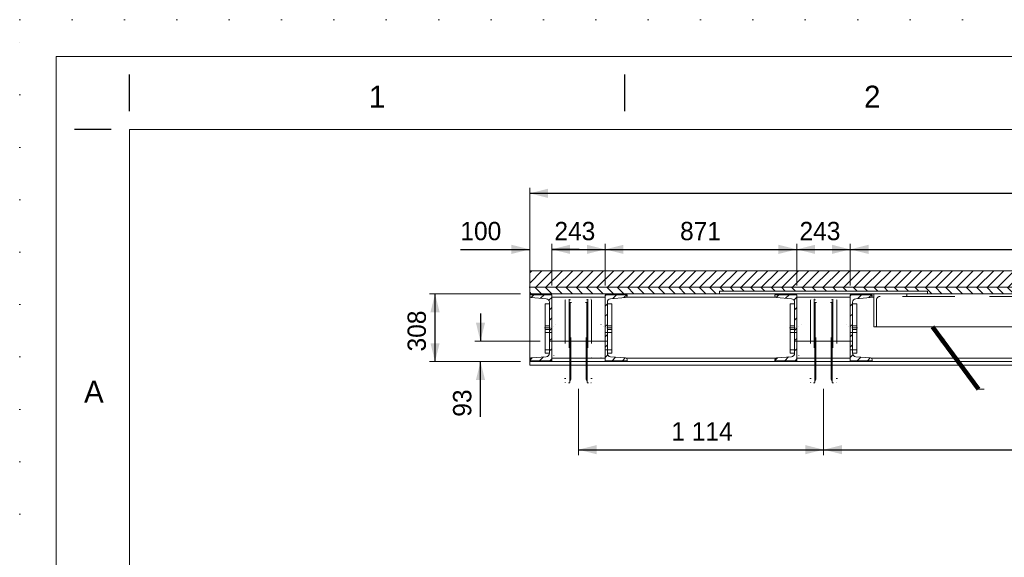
# Model space of a CAD drawing. Header units: millimetres. Extents: x -91343 to -63338, y -767328 to -747548.
# Tile 12 of 42: x -91343 to -86867, y -749990 to -747548. Entities that reach past the tile are written whole.
import ezdxf
from ezdxf.enums import TextEntityAlignment as Align

# ---------------------------------------------------------------- set-up
doc = ezdxf.new("R2010")
doc.units = ezdxf.units.MM
doc.header["$MEASUREMENT"] = 0
for name, pattern in [('DGN Style 1', [238.072395, 0.396127, -237.676268]), ('DGN Style 2', [396.127113, 237.676268, -158.450845]), ('DGN Style 4', [634.199507, 316.90169, -158.450845, 0.396127, -158.450845]), ('DGN Style 6', [753.433768, 0.396127, -158.450845, 277.288979, -158.450845, 0.396127, -158.450845])]:
    doc.linetypes.add(name, pattern=pattern)
doc.styles.add('Style-ENGINEERING', font='ENGINEERING.shx')
doc.styles.add('Style-ENGINEERING_0', font='ENGINEERING.shx')
doc.dimstyles.new('MetricMM', dxfattribs={"dimtxt": 3, "dimasz": 3, "dimexe": 1.5, "dimexo": 1.5, "dimgap": 1.5, "dimtad": 1, "dimdec": 0, "dimzin": 7, "dimtxsty": 'Style-ENGINEERING_0', "dimcen": 0.09, "dimclrd": 1, "dimclre": 1, "dimclrt": 7, "dimadec": 0, "dimazin": 3, "dimtfac": 1, "dimtdec": 0, "dimtofl": 0, "dimtmove": 0, "dimatfit": 3, "dimfxl": 1, "dimtzin": 7, "dimlwd": -1, "dimlwe": 0, "dimarcsym": 0})

# ---------------------------------------------------------------- blocks, each defined once
blk = doc.blocks.new('*U570')
for p, q in [((-405.55, 284.53), (-405.55, 289.53)), ((-337.96, 284.53), (-337.96, 289.53)), ((-408.05, 282.03), (-413.05, 282.03))]:
    blk.add_line(p, q)
at = {"color": 7, "linetype": 'Continuous', "lineweight": 0, "flags": 128}
blk.add_lwpolyline([(-415.55, 292.03), (415.45, 292.03), (415.45, -291.97), (-415.55, -291.97), (-415.55, 292.03)], close=True, dxfattribs=at)
at = {"color": 7, "linetype": 'Continuous', "lineweight": 13, "flags": 128}
blk.add_lwpolyline([(-405.55, 282.03), (405.45, 282.03), (405.45, -281.97), (-405.55, -281.97), (-405.55, 282.03)], close=True, dxfattribs=at)
at = {"char_height": 3, "attachment_point": 5, "line_spacing_factor": 1.2, "style": 'Style-ENGINEERING'}
for s, insert in [('1', (-371.76, 286.53)), ('2', (-304.17, 286.53)), ('A', (-410.42, 246.28))]:
    blk.add_mtext(s, dxfattribs=dict(at, insert=insert))
blk = doc.blocks.new('*D591')
at = {"color": 1, "linetype": 'Continuous', "lineweight": 0, "transparency": 16777216}
for p, q in [((-11726.1, 8644.5), (-12139.7, 8644.5)), ((-11726.1, 8336.7), (-12139.7, 8336.7))]:
    blk.add_line(p, q, dxfattribs=at)
at = {"color": 1, "linetype": 'Continuous', "transparency": 16777216}
blk.add_line((-12114.8, 8336.7), (-12114.8, 8644.5), dxfattribs=at)
at = {"color": 1, "linetype": 'Continuous', "lineweight": 0, "transparency": 16777216, "extrusion": (0, 0, -1)}
blk.add_solid([(12135.6, 8561.2), (12114.8, 8644.5), (12094, 8561.2)], dxfattribs=at)
at = {"color": 1, "linetype": 'Continuous', "lineweight": 0, "transparency": 16777216}
blk.add_solid([(-12094, 8419.9), (-12114.8, 8336.7), (-12135.6, 8419.9)], dxfattribs=at)
at = {"layer": 'Defpoints', "color": 7, "linetype": 'Continuous', "lineweight": 0, "transparency": 16777216}
for p in [(-12114.8, 8644.5), (-11684.5, 8644.5), (-12114.8, 8490.6), (-11684.5, 8336.7)]:
    blk.add_point(p, dxfattribs=at)
at = {"color": 7, "linetype": 'Continuous', "lineweight": 0, "transparency": 16777216, "style": 'Style-ENGINEERING'}
blk.add_text('308', height=83.25, rotation=90, dxfattribs=at).set_placement((-12198, 8382.7), align=Align.MIDDLE_LEFT)
blk = doc.blocks.new('*D592')
at = {"color": 1, "linetype": 'Continuous', "transparency": 16777216}
for p, q in [((-11908.1, 8554.4), (-11908.1, 8429.5)), ((-11908.1, 8086.1), (-11908.1, 8336.7))]:
    blk.add_line(p, q, dxfattribs=at)
at = {"color": 1, "linetype": 'Continuous', "lineweight": 0, "transparency": 16777216}
for p, q in [((-11636.3, 8429.5), (-11933.1, 8429.5)), ((-11726.1, 8336.7), (-11933.1, 8336.7))]:
    blk.add_line(p, q, dxfattribs=at)
blk.add_solid([(-11887.3, 8512.8), (-11908.1, 8429.5), (-11928.9, 8512.8)], dxfattribs=at)
at = {"color": 1, "linetype": 'Continuous', "lineweight": 0, "transparency": 16777216, "extrusion": (0, 0, -1)}
blk.add_solid([(11928.9, 8253.4), (11908.1, 8336.7), (11887.3, 8253.4)], dxfattribs=at)
at = {"layer": 'Defpoints', "color": 7, "linetype": 'Continuous', "lineweight": 0, "transparency": 16777216}
for p in [(-11908.1, 8429.5), (-11594.6, 8429.5), (-11684.5, 8336.7), (-11908.1, 8154.2)]:
    blk.add_point(p, dxfattribs=at)
at = {"color": 7, "linetype": 'Continuous', "lineweight": 0, "transparency": 16777216, "style": 'Style-ENGINEERING'}
blk.add_text('93', height=83.25, rotation=90, dxfattribs=at).set_placement((-11991.4, 8086.1), align=Align.MIDDLE_LEFT)
blk = doc.blocks.new('*D593')
at = {"color": 1, "linetype": 'Continuous', "lineweight": 0, "transparency": 16777216}
for p, q in [((-11684.5, 8686.1), (-11684.5, 8871.5)), ((-11584.5, 8682.2), (-11584.5, 8871.5))]:
    blk.add_line(p, q, dxfattribs=at)
at = {"color": 1, "linetype": 'Continuous', "transparency": 16777216}
for p, q in [((-11999.4, 8846.5), (-11684.5, 8846.5)), ((-11459.6, 8846.5), (-11584.5, 8846.5))]:
    blk.add_line(p, q, dxfattribs=at)
at = {"color": 1, "linetype": 'Continuous', "lineweight": 0, "transparency": 16777216, "extrusion": (0, 0, -1)}
blk.add_solid([(11767.7, 8867.4), (11684.5, 8846.5), (11767.7, 8825.7)], dxfattribs=at)
at = {"color": 1, "linetype": 'Continuous', "lineweight": 0, "transparency": 16777216}
blk.add_solid([(-11501.2, 8825.7), (-11584.5, 8846.5), (-11501.2, 8867.4)], dxfattribs=at)
at = {"layer": 'Defpoints', "color": 7, "linetype": 'Continuous', "lineweight": 0, "transparency": 16777216}
for p in [(-11904.4, 8846.5), (-11684.5, 8846.5), (-11684.5, 8644.5), (-11584.5, 8640.6)]:
    blk.add_point(p, dxfattribs=at)
at = {"color": 7, "linetype": 'Continuous', "lineweight": 0, "transparency": 16777216, "style": 'Style-ENGINEERING'}
blk.add_text('100', height=83.25, dxfattribs=at).set_placement((-11999.4, 8929.8), align=Align.MIDDLE_LEFT)
blk = doc.blocks.new('*D611')
at = {"color": 1, "linetype": 'Continuous', "lineweight": 0, "transparency": 16777216}
for p, q in [((-11684.5, 8791.1), (-11684.5, 9126)), ((-3524.4, 8791.1), (-3524.4, 9126))]:
    blk.add_line(p, q, dxfattribs=at)
at = {"color": 1, "linetype": 'Continuous', "transparency": 16777216}
blk.add_line((-3524.4, 9101), (-11684.5, 9101), dxfattribs=at)
at = {"color": 1, "linetype": 'Continuous', "lineweight": 0, "transparency": 16777216}
blk.add_solid([(-11601.2, 9080.2), (-11684.5, 9101), (-11601.2, 9121.9)], dxfattribs=at)
at = {"color": 1, "linetype": 'Continuous', "lineweight": 0, "transparency": 16777216, "extrusion": (0, 0, -1)}
blk.add_solid([(3607.7, 9121.9), (3524.4, 9101), (3607.7, 9080.2)], dxfattribs=at)
at = {"layer": 'Defpoints', "color": 7, "linetype": 'Continuous', "lineweight": 0, "transparency": 16777216}
for p in [(-11684.5, 9101), (-7604.5, 9101), (-11684.5, 8749.5), (-3524.4, 8749.5)]:
    blk.add_point(p, dxfattribs=at)
at = {"color": 7, "linetype": 'Continuous', "lineweight": 0, "transparency": 16777216, "style": 'Style-ENGINEERING'}
blk.add_text('8 160', height=83.25, dxfattribs=at).set_placement((-7780.5, 9184.3), align=Align.MIDDLE_LEFT)
blk = doc.blocks.new('*D693')
at = {"color": 1, "linetype": 'Continuous', "lineweight": 0, "transparency": 16777216}
for p, q in [((-11584.5, 8682.2), (-11584.5, 8871.5)), ((-11341.4, 8682.2), (-11341.4, 8871.5))]:
    blk.add_line(p, q, dxfattribs=at)
at = {"color": 1, "linetype": 'Continuous', "transparency": 16777216}
blk.add_line((-11584.5, 8846.5), (-11341.4, 8846.5), dxfattribs=at)
at = {"color": 1, "linetype": 'Continuous', "lineweight": 0, "transparency": 16777216}
blk.add_solid([(-11501.2, 8825.7), (-11584.5, 8846.5), (-11501.2, 8867.4)], dxfattribs=at)
at = {"color": 1, "linetype": 'Continuous', "lineweight": 0, "transparency": 16777216, "extrusion": (0, 0, -1)}
blk.add_solid([(11424.7, 8867.4), (11341.4, 8846.5), (11424.7, 8825.7)], dxfattribs=at)
at = {"layer": 'Defpoints', "color": 7, "linetype": 'Continuous', "lineweight": 0, "transparency": 16777216}
for p in [(-11463, 8846.5), (-11341.4, 8846.5), (-11584.5, 8640.6), (-11341.4, 8640.6)]:
    blk.add_point(p, dxfattribs=at)
at = {"color": 7, "linetype": 'Continuous', "lineweight": 0, "transparency": 16777216, "style": 'Style-ENGINEERING'}
blk.add_text('243', height=83.25, dxfattribs=at).set_placement((-11572.1, 8929.8), align=Align.MIDDLE_LEFT)
blk = doc.blocks.new('*D694')
at = {"color": 1, "linetype": 'Continuous', "lineweight": 0, "transparency": 16777216}
for p, q in [((-11341.4, 8682.2), (-11341.4, 8871.5)), ((-10470.2, 8682.2), (-10470.2, 8871.5))]:
    blk.add_line(p, q, dxfattribs=at)
at = {"color": 1, "linetype": 'Continuous', "transparency": 16777216}
blk.add_line((-11341.4, 8846.5), (-10470.2, 8846.5), dxfattribs=at)
at = {"color": 1, "linetype": 'Continuous', "lineweight": 0, "transparency": 16777216}
blk.add_solid([(-11258.2, 8825.7), (-11341.4, 8846.5), (-11258.2, 8867.4)], dxfattribs=at)
at = {"color": 1, "linetype": 'Continuous', "lineweight": 0, "transparency": 16777216, "extrusion": (0, 0, -1)}
blk.add_solid([(10553.5, 8867.4), (10470.2, 8846.5), (10553.5, 8825.7)], dxfattribs=at)
at = {"layer": 'Defpoints', "color": 7, "linetype": 'Continuous', "lineweight": 0, "transparency": 16777216}
for p in [(-10905.8, 8846.5), (-10470.2, 8846.5), (-11341.4, 8640.6), (-10470.2, 8640.6)]:
    blk.add_point(p, dxfattribs=at)
at = {"color": 7, "linetype": 'Continuous', "lineweight": 0, "transparency": 16777216, "style": 'Style-ENGINEERING'}
blk.add_text('871', height=83.25, dxfattribs=at).set_placement((-11000.9, 8929.8), align=Align.MIDDLE_LEFT)
blk = doc.blocks.new('*D695')
at = {"color": 1, "linetype": 'Continuous', "lineweight": 0, "transparency": 16777216}
for p, q in [((-10470.2, 8682.2), (-10470.2, 8871.5)), ((-10227.2, 8682.2), (-10227.2, 8871.5))]:
    blk.add_line(p, q, dxfattribs=at)
at = {"color": 1, "linetype": 'Continuous', "transparency": 16777216}
blk.add_line((-10470.2, 8846.5), (-10227.2, 8846.5), dxfattribs=at)
at = {"color": 1, "linetype": 'Continuous', "lineweight": 0, "transparency": 16777216}
blk.add_solid([(-10387, 8825.7), (-10470.2, 8846.5), (-10387, 8867.4)], dxfattribs=at)
at = {"color": 1, "linetype": 'Continuous', "lineweight": 0, "transparency": 16777216, "extrusion": (0, 0, -1)}
blk.add_solid([(10310.5, 8867.4), (10227.2, 8846.5), (10310.5, 8825.7)], dxfattribs=at)
at = {"layer": 'Defpoints', "color": 7, "linetype": 'Continuous', "lineweight": 0, "transparency": 16777216}
for p in [(-10348.7, 8846.5), (-10227.2, 8846.5), (-10470.2, 8640.6), (-10227.2, 8640.6)]:
    blk.add_point(p, dxfattribs=at)
at = {"color": 7, "linetype": 'Continuous', "lineweight": 0, "transparency": 16777216, "style": 'Style-ENGINEERING'}
blk.add_text('243', height=83.25, dxfattribs=at).set_placement((-10457.9, 8929.8), align=Align.MIDDLE_LEFT)
blk = doc.blocks.new('*D696')
at = {"color": 1, "linetype": 'Continuous', "lineweight": 0, "transparency": 16777216}
for p, q in [((-10227.2, 8682.2), (-10227.2, 8871.5)), ((-7726, 8682.2), (-7726, 8871.5))]:
    blk.add_line(p, q, dxfattribs=at)
at = {"color": 1, "linetype": 'Continuous', "transparency": 16777216}
blk.add_line((-10227.2, 8846.5), (-7726, 8846.5), dxfattribs=at)
at = {"color": 1, "linetype": 'Continuous', "lineweight": 0, "transparency": 16777216}
blk.add_solid([(-10144, 8825.7), (-10227.2, 8846.5), (-10144, 8867.4)], dxfattribs=at)
at = {"color": 1, "linetype": 'Continuous', "lineweight": 0, "transparency": 16777216, "extrusion": (0, 0, -1)}
blk.add_solid([(7809.2, 8867.4), (7726, 8846.5), (7809.2, 8825.7)], dxfattribs=at)
at = {"layer": 'Defpoints', "color": 7, "linetype": 'Continuous', "lineweight": 0, "transparency": 16777216}
for p in [(-8976.6, 8846.5), (-7726, 8846.5), (-10227.2, 8640.6), (-7726, 8640.6)]:
    blk.add_point(p, dxfattribs=at)
at = {"color": 7, "linetype": 'Continuous', "lineweight": 0, "transparency": 16777216, "style": 'Style-ENGINEERING'}
blk.add_text('2 501', height=83.25, dxfattribs=at).set_placement((-9153.6, 8929.8), align=Align.MIDDLE_LEFT)
blk = doc.blocks.new('*D702')
at = {"color": 1, "linetype": 'Continuous', "lineweight": 0, "transparency": 16777216}
for p, q in [((-11463, 8212.9), (-11463, 7911.5)), ((-10348.7, 8212.9), (-10348.7, 7911.5))]:
    blk.add_line(p, q, dxfattribs=at)
at = {"color": 1, "linetype": 'Continuous', "transparency": 16777216}
blk.add_line((-11463, 7936.4), (-10348.7, 7936.4), dxfattribs=at)
at = {"color": 1, "linetype": 'Continuous', "lineweight": 0, "transparency": 16777216}
blk.add_solid([(-11379.7, 7915.6), (-11463, 7936.4), (-11379.7, 7957.3)], dxfattribs=at)
at = {"color": 1, "linetype": 'Continuous', "lineweight": 0, "transparency": 16777216, "extrusion": (0, 0, -1)}
blk.add_solid([(10432, 7957.3), (10348.7, 7936.4), (10432, 7915.6)], dxfattribs=at)
at = {"layer": 'Defpoints', "color": 7, "linetype": 'Continuous', "lineweight": 0, "transparency": 16777216}
for p in [(-11463, 8254.5), (-10348.7, 8254.5), (-10905.8, 7936.4), (-10348.7, 7936.4)]:
    blk.add_point(p, dxfattribs=at)
at = {"color": 7, "linetype": 'Continuous', "lineweight": 0, "transparency": 16777216, "style": 'Style-ENGINEERING'}
blk.add_text('1 114', height=83.25, dxfattribs=at).set_placement((-11040.5, 8019.7), align=Align.MIDDLE_LEFT)
blk = doc.blocks.new('*D703')
at = {"color": 1, "linetype": 'Continuous', "lineweight": 0, "transparency": 16777216}
for p, q in [((-10348.7, 8212.9), (-10348.7, 7911.5)), ((-7604.5, 8212.9), (-7604.5, 7911.5))]:
    blk.add_line(p, q, dxfattribs=at)
at = {"color": 1, "linetype": 'Continuous', "transparency": 16777216}
blk.add_line((-10348.7, 7936.4), (-7604.5, 7936.4), dxfattribs=at)
at = {"color": 1, "linetype": 'Continuous', "lineweight": 0, "transparency": 16777216}
blk.add_solid([(-10265.5, 7915.6), (-10348.7, 7936.4), (-10265.5, 7957.3)], dxfattribs=at)
at = {"color": 1, "linetype": 'Continuous', "lineweight": 0, "transparency": 16777216, "extrusion": (0, 0, -1)}
blk.add_solid([(7687.7, 7957.3), (7604.5, 7936.4), (7687.7, 7915.6)], dxfattribs=at)
at = {"layer": 'Defpoints', "color": 7, "linetype": 'Continuous', "lineweight": 0, "transparency": 16777216}
for p in [(-10348.7, 8254.5), (-7604.5, 8254.5), (-8976.6, 7936.4), (-7604.5, 7936.4)]:
    blk.add_point(p, dxfattribs=at)
at = {"color": 7, "linetype": 'Continuous', "lineweight": 0, "transparency": 16777216, "style": 'Style-ENGINEERING'}
blk.add_text('2 744', height=83.25, dxfattribs=at).set_placement((-9167.7, 8019.7), align=Align.MIDDLE_LEFT)
blk = doc.blocks.new('*U787')
at = {"color": 7, "linetype": 'DGN Style 6', "lineweight": 0}
for p, q in [((-60, -170.1), (-60, 187)), ((-42.2, -190), (-42.2, 190)), ((-39.3, 187.4), (-37.9, 177.6)), ((-39.3, 187.4), (-39.3, -187.4)), ((37.8, 177.6), (39.2, 187.4)), ((39.2, 187.4), (39.2, -187.4)), ((42.2, -190), (42.2, 190)), ((60, -170.1), (60, 187)), ((-37.9, -177.6), (-37.9, 177.6)), ((-34.9, 175), (34.9, 175)), ((-34.9, 175), (-34.9, -175)), ((34.9, 175), (34.9, -175)), ((37.8, -177.6), (37.8, 177.6)), ((-102.5, 76.2), (-60, 76.2)), ((60, 76.2), (102.5, 76.2)), ((112.5, 66.2), (112.5, -66.2)), ((-102.5, -76.2), (-60, -76.2)), ((60, -76.2), (102.5, -76.2)), ((-60, -170.1), (-60, -187)), ((-39.3, -187.4), (-37.9, -177.6)), ((-34.9, -175), (34.9, -175)), ((37.8, -177.6), (39.2, -187.4)), ((60, -187), (60, -170.1))]:
    blk.add_line(p, q, dxfattribs=at)
at = {"color": 7, "linetype": 'DGN Style 6', "lineweight": 0, "flags": 128}
for points in [[(-57, 190), (-42.2, 190)], [(42.2, 190), (57, 190)], [(-112.5, -66.2), (-112.5, 66.2)], [(-57, -190), (-42.2, -190)], [(42.2, -190), (57, -190)]]:
    blk.add_lwpolyline(points, dxfattribs=at)
at = {"color": 7, "linetype": 'DGN Style 6', "lineweight": 0, "extrusion": (0, 0, -1)}
for centre, radius, start, end in [((57, 187), 3, 0, 90), ((42.2, 187), 3, 90, 172), ((-42.2, 187), 3, 8, 90), ((-57, 187), 3, 90, 180), ((102.5, 66.2), 10, 0, 90), ((-102.5, 66.2), 10, 90, 180), ((34.9, -178), 3, 8, 90), ((-34.9, -178), 3, 90, 172)]:
    blk.add_arc(centre, radius, start, end, dxfattribs=at)
at = {"color": 7, "linetype": 'DGN Style 6', "lineweight": 0}
for centre, radius, start, end in [((-34.9, 178), 3, 188, 270), ((34.9, 178), 3, 270, 352), ((-102.5, -66.2), 10, 180, 270), ((102.5, -66.2), 10, 270, 0), ((-57, -187), 3, 180, 270), ((-42.2, -187), 3, 270, 352), ((42.2, -187), 3, 188, 270), ((57, -187), 3, 270, 0)]:
    blk.add_arc(centre, radius, start, end, dxfattribs=at)
blk = doc.blocks.new('*U788')
at = {"color": 7, "linetype": 'DGN Style 6', "lineweight": 0}
for p, q in [((-60, -170.1), (-60, 187)), ((-42.2, -190), (-42.2, 190)), ((-39.3, 187.4), (-37.9, 177.6)), ((-39.3, 187.4), (-39.3, -187.4)), ((37.8, 177.6), (39.2, 187.4)), ((39.2, 187.4), (39.2, -187.4)), ((42.2, -190), (42.2, 190)), ((60, -170.1), (60, 187)), ((-37.9, -177.6), (-37.9, 177.6)), ((-34.9, 175), (34.9, 175)), ((-34.9, 175), (-34.9, -175)), ((34.9, 175), (34.9, -175)), ((37.8, -177.6), (37.8, 177.6)), ((-102.5, 76.2), (-60, 76.2)), ((60, 76.2), (102.5, 76.2)), ((112.5, 66.2), (112.5, -66.2)), ((-102.5, -76.2), (-60, -76.2)), ((60, -76.2), (102.5, -76.2)), ((-60, -170.1), (-60, -187)), ((-39.3, -187.4), (-37.9, -177.6)), ((-34.9, -175), (34.9, -175)), ((37.8, -177.6), (39.2, -187.4)), ((60, -187), (60, -170.1))]:
    blk.add_line(p, q, dxfattribs=at)
at = {"color": 7, "linetype": 'DGN Style 6', "lineweight": 0, "flags": 128}
for points in [[(-57, 190), (-42.2, 190)], [(42.2, 190), (57, 190)], [(-112.5, -66.2), (-112.5, 66.2)], [(-57, -190), (-42.2, -190)], [(42.2, -190), (57, -190)]]:
    blk.add_lwpolyline(points, dxfattribs=at)
at = {"color": 7, "linetype": 'DGN Style 6', "lineweight": 0, "extrusion": (0, 0, -1)}
for centre, radius, start, end in [((57, 187), 3, 0, 90), ((42.2, 187), 3, 90, 172), ((-42.2, 187), 3, 8, 90), ((-57, 187), 3, 90, 180), ((102.5, 66.2), 10, 0, 90), ((-102.5, 66.2), 10, 90, 180), ((34.9, -178), 3, 8, 90), ((-34.9, -178), 3, 90, 172)]:
    blk.add_arc(centre, radius, start, end, dxfattribs=at)
at = {"color": 7, "linetype": 'DGN Style 6', "lineweight": 0}
for centre, radius, start, end in [((-34.9, 178), 3, 188, 270), ((34.9, 178), 3, 270, 352), ((-102.5, -66.2), 10, 180, 270), ((102.5, -66.2), 10, 270, 0), ((-57, -187), 3, 180, 270), ((-42.2, -187), 3, 270, 352), ((42.2, -187), 3, 188, 270), ((57, -187), 3, 270, 0)]:
    blk.add_arc(centre, radius, start, end, dxfattribs=at)
blk = doc.blocks.new('*U569')
at = {"linetype": 'DGN Style 6', "lineweight": 0}
h = blk.add_hatch(dxfattribs=at)
h.set_pattern_fill('HATCH', color=5, style=0, pattern_type=2)
h.set_pattern_definition([(45, (2423.158, 8717.633), (-23.33452, 23.33452), [])])
h.paths.add_polyline_path([(-11684.48, 8674.46), (-10821.22, 8674.46), (-9876.22, 8674.46), (-8076.96, 8674.46), (-7131.96, 8674.46), (-5332.71, 8674.46), (-4387.71, 8674.46), (-3524.45, 8674.46), (-3524.45, 8749.46), (-11684.48, 8749.46)])
h = blk.add_hatch(dxfattribs=at)
h.set_pattern_fill('HATCH', style=0, pattern_type=2)
h.set_pattern_definition([(315, (-4095.29, 8567.382), (23.33452, 23.33452), [])])
h.paths.add_polyline_path([(-11684.48, 8674.46), (-11684.48, 8644.46), (-10821.22, 8644.46), (-10821.22, 8656.46), (-9876.22, 8656.46), (-9876.22, 8644.46), (-8076.96, 8644.46), (-8076.96, 8656.46), (-7131.96, 8656.46), (-7131.96, 8644.46), (-5332.71, 8644.46), (-5332.71, 8656.46), (-4387.71, 8656.46), (-4387.71, 8644.46), (-3524.45, 8644.46), (-3524.45, 8674.46), (-4387.71, 8674.46), (-5332.71, 8674.46), (-7131.96, 8674.46), (-8076.96, 8674.46), (-9876.22, 8674.46), (-10821.22, 8674.46)])
at = {"linetype": 'Continuous', "lineweight": 0}
h = blk.add_hatch(dxfattribs=at)
h.set_pattern_fill('HATCH', style=0, pattern_type=2)
h.set_pattern_definition([(45, (-11632.463, 8637.062), (-23.3345, 23.3345), [])])
h.paths.add_polyline_path([(-11684.48, 8635.94, 0.3910403), (-11677.12, 8627.97), (-11609.2, 8622.54, -0.3910403), (-11594.48, 8606.59), (-11594.48, 8374.53, -0.3910403), (-11609.2, 8358.58), (-11677.12, 8353.15, 0.3910403), (-11684.48, 8345.17), (-11684.48, 8340.56), (-11584.48, 8340.56), (-11584.48, 8640.56), (-11684.48, 8640.56)])
h = blk.add_hatch(dxfattribs=at)
h.set_pattern_fill('HATCH', style=0, pattern_type=2)
h.set_pattern_definition([(45, (-11310.684, 8629.613), (-23.3345, 23.3345), [])])
h.paths.add_polyline_path([(-11241.45, 8345.17, 0.3910403), (-11248.81, 8353.15), (-11316.72, 8358.58, -0.3910403), (-11331.45, 8374.53), (-11331.45, 8606.59, -0.3910403), (-11316.72, 8622.54), (-11248.81, 8627.97, 0.3910403), (-11241.45, 8635.94), (-11241.45, 8640.56), (-11341.45, 8640.56), (-11341.45, 8340.56), (-11241.45, 8340.56)])
h = blk.add_hatch(dxfattribs=at)
h.set_pattern_fill('HATCH', style=0, pattern_type=2)
h.set_pattern_definition([(45, (-10518.263, 8637.062), (-23.3345, 23.3345), [])])
h.paths.add_polyline_path([(-10570.24, 8635.94, 0.3910403), (-10562.88, 8627.97), (-10494.96, 8622.54, -0.3910403), (-10480.24, 8606.59), (-10480.24, 8374.53, -0.3910403), (-10494.96, 8358.58), (-10562.88, 8353.15, 0.3910403), (-10570.24, 8345.17), (-10570.24, 8340.56), (-10470.24, 8340.56), (-10470.24, 8640.56), (-10570.24, 8640.56)])
h = blk.add_hatch(dxfattribs=at)
h.set_pattern_fill('HATCH', style=0, pattern_type=2)
h.set_pattern_definition([(45, (-10196.484, 8629.613), (-23.3345, 23.3345), [])])
h.paths.add_polyline_path([(-10127.21, 8345.17, 0.3910403), (-10134.57, 8353.15), (-10202.48, 8358.58, -0.3910403), (-10217.21, 8374.53), (-10217.21, 8606.59, -0.3910403), (-10202.48, 8622.54), (-10134.57, 8627.97, 0.3910403), (-10127.21, 8635.94), (-10127.21, 8640.56), (-10227.21, 8640.56), (-10227.21, 8340.56), (-10127.21, 8340.56)])
at = {"color": 7, "linetype": 'Continuous', "lineweight": 0}
for p, q in [((-11684.48, 8336.66), (-11684.48, 8644.46)), ((-3524.45, 8644.46), (-11684.48, 8644.46)), ((-10120.04, 8494.46), (-10120.04, 8644.46)), ((-11680.56, 8629.06), (-11684.48, 8629.06)), ((-11341.45, 8629.06), (-11584.48, 8629.06)), ((-10566.32, 8629.06), (-11245.37, 8629.06)), ((-10227.21, 8629.06), (-10470.24, 8629.06)), ((-10120.04, 8629.06), (-10131.13, 8629.06)), ((-10120.04, 8494.46), (-8961.79, 8494.46)), ((-11680.56, 8352.06), (-11684.48, 8352.06)), ((-3524.45, 8336.66), (-11684.48, 8336.66)), ((-11684.48, 8320.66), (-11684.48, 8336.66)), ((-11341.45, 8352.06), (-11584.48, 8352.06)), ((-10566.32, 8352.06), (-11245.37, 8352.06)), ((-10227.21, 8352.06), (-10470.24, 8352.06)), ((-7822.06, 8352.06), (-10131.13, 8352.06)), ((-3524.45, 8320.66), (-11684.48, 8320.66)), ((-9643.85, 8210.6), (-9618.85, 8210.6))]:
    blk.add_line(p, q, dxfattribs=at)
at = {"color": 7, "linetype": 'DGN Style 2', "lineweight": 0}
for p, q in [((-9970.04, 8644.46), (-9970.04, 8638.46)), ((-10108.04, 8616.46), (-10108.04, 8500.46)), ((-10114.04, 8494.46), (-10120.04, 8494.46))]:
    blk.add_line(p, q, dxfattribs=at)
at = {"color": 1, "linetype": 'DGN Style 4', "lineweight": 0}
for p, q in [((-11591.98, 8490.53), (-11616.98, 8490.53)), ((-11333.95, 8490.53), (-11308.95, 8490.53)), ((-10477.74, 8490.53), (-10502.74, 8490.53)), ((-10219.71, 8490.53), (-10194.71, 8490.53)), ((-11594.65, 8429.53), (-11331.28, 8429.53)), ((-10480.41, 8429.53), (-10217.04, 8429.53))]:
    blk.add_line(p, q, dxfattribs=at)
at = {"color": 7, "linetype": 'DGN Style 1', "lineweight": 0, "flags": 128}
blk.add_lwpolyline([(-14002.69, 9890.07), (14002.61, 9890.07), (14002.61, -9890.13), (-14002.69, -9890.13), (-14002.69, 9890.07)], close=True, dxfattribs=at)
at = {"color": 5, "linetype": 'Continuous', "lineweight": 0, "flags": 128}
blk.add_lwpolyline([(-3524.45, 8674.46), (-3524.45, 8749.46), (-11684.48, 8749.46), (-11684.48, 8674.46)], dxfattribs=at)
at = {"color": 5, "linetype": 'DGN Style 6', "lineweight": 0, "flags": 128}
blk.add_lwpolyline([(-11684.48, 8674.46), (-10821.22, 8674.46), (-10821.22, 8674.46), (-9876.22, 8674.46), (-9876.22, 8674.46), (-8076.96, 8674.46), (-8076.96, 8674.46), (-7131.96, 8674.46), (-7131.96, 8674.46), (-5332.71, 8674.46), (-5332.71, 8674.46), (-4387.71, 8674.46), (-4387.71, 8674.46), (-3524.45, 8674.46), (-3524.45, 8749.46), (-11684.48, 8749.46), (-11684.48, 8674.46)], close=True, dxfattribs=at)
at = {"color": 7, "linetype": 'Continuous', "lineweight": 0, "flags": 128}
blk.add_lwpolyline([(-3524.45, 8674.46), (-11684.48, 8674.46), (-11684.48, 8644.46), (-10821.22, 8644.46), (-10821.22, 8656.46), (-9876.22, 8656.46), (-9876.22, 8644.46), (-8076.96, 8644.46), (-8076.96, 8656.46), (-7131.96, 8656.46), (-7131.96, 8644.46), (-5332.71, 8644.46), (-5332.71, 8656.46), (-4387.71, 8656.46), (-4387.71, 8644.46), (-3524.45, 8644.46), (-3524.45, 8674.46)], dxfattribs=at)
at = {"color": 7, "linetype": 'DGN Style 6', "lineweight": 0, "flags": 128}
blk.add_lwpolyline([(-11684.48, 8674.46), (-11684.48, 8644.46), (-10821.22, 8644.46), (-10821.22, 8656.46), (-9876.22, 8656.46), (-9876.22, 8644.46), (-8076.96, 8644.46), (-8076.96, 8656.46), (-7131.96, 8656.46), (-7131.96, 8644.46), (-5332.71, 8644.46), (-5332.71, 8656.46), (-4387.71, 8656.46), (-4387.71, 8644.46), (-3524.45, 8644.46), (-3524.45, 8674.46), (-4387.71, 8674.46), (-5332.71, 8674.46), (-7131.96, 8674.46), (-8076.96, 8674.46), (-9876.22, 8674.46), (-10821.22, 8674.46), (-11684.48, 8674.46)], close=True, dxfattribs=at)
at = {"color": 7, "linetype": 'Continuous', "lineweight": 0, "flags": 128}
for points in [[(-11684.48, 8345.17, -0.3910403), (-11677.12, 8353.15), (-11609.2, 8358.58, 0.3910403), (-11594.48, 8374.53), (-11594.48, 8606.59, 0.3910403), (-11609.2, 8622.54), (-11677.12, 8627.97, -0.3910403), (-11684.48, 8635.94), (-11684.48, 8640.56), (-11584.48, 8640.56), (-11584.48, 8340.56), (-11684.48, 8340.56), (-11684.48, 8345.17)], [(-11684.48, 8635.94, 0.3910403), (-11677.12, 8627.97), (-11609.2, 8622.54, -0.3910403), (-11594.48, 8606.59), (-11594.48, 8374.53, -0.3910403), (-11609.2, 8358.58), (-11677.12, 8353.15, 0.3910403), (-11684.48, 8345.17), (-11684.48, 8340.56), (-11584.48, 8340.56), (-11584.48, 8640.56), (-11684.48, 8640.56), (-11684.48, 8635.94)], [(-11241.45, 8345.17, 0.3910403), (-11248.81, 8353.15), (-11316.72, 8358.58, -0.3910403), (-11331.45, 8374.53), (-11331.45, 8606.59, -0.3910403), (-11316.72, 8622.54), (-11248.81, 8627.97, 0.3910403), (-11241.45, 8635.94), (-11241.45, 8640.56), (-11341.45, 8640.56), (-11341.45, 8340.56), (-11241.45, 8340.56), (-11241.45, 8345.17)], [(-11241.45, 8345.17, 0.3910403), (-11248.81, 8353.15), (-11316.72, 8358.58, -0.3910403), (-11331.45, 8374.53), (-11331.45, 8606.59, -0.3910403), (-11316.72, 8622.54), (-11248.81, 8627.97, 0.3910403), (-11241.45, 8635.94), (-11241.45, 8640.56), (-11341.45, 8640.56), (-11341.45, 8340.56), (-11241.45, 8340.56), (-11241.45, 8345.17)], [(-10570.24, 8345.17, -0.3910403), (-10562.88, 8353.15), (-10494.96, 8358.58, 0.3910403), (-10480.24, 8374.53), (-10480.24, 8606.59, 0.3910403), (-10494.96, 8622.54), (-10562.88, 8627.97, -0.3910403), (-10570.24, 8635.94), (-10570.24, 8640.56), (-10470.24, 8640.56), (-10470.24, 8340.56), (-10570.24, 8340.56), (-10570.24, 8345.17)], [(-10570.24, 8635.94, 0.3910403), (-10562.88, 8627.97), (-10494.96, 8622.54, -0.3910403), (-10480.24, 8606.59), (-10480.24, 8374.53, -0.3910403), (-10494.96, 8358.58), (-10562.88, 8353.15, 0.3910403), (-10570.24, 8345.17), (-10570.24, 8340.56), (-10470.24, 8340.56), (-10470.24, 8640.56), (-10570.24, 8640.56), (-10570.24, 8635.94)], [(-10127.21, 8345.17, 0.3910403), (-10134.57, 8353.15), (-10202.48, 8358.58, -0.3910403), (-10217.21, 8374.53), (-10217.21, 8606.59, -0.3910403), (-10202.48, 8622.54), (-10134.57, 8627.97, 0.3910403), (-10127.21, 8635.94), (-10127.21, 8640.56), (-10227.21, 8640.56), (-10227.21, 8340.56), (-10127.21, 8340.56), (-10127.21, 8345.17)], [(-10127.21, 8345.17, 0.3910403), (-10134.57, 8353.15), (-10202.48, 8358.58, -0.3910403), (-10217.21, 8374.53), (-10217.21, 8606.59, -0.3910403), (-10202.48, 8622.54), (-10134.57, 8627.97, 0.3910403), (-10127.21, 8635.94), (-10127.21, 8640.56), (-10227.21, 8640.56), (-10227.21, 8340.56), (-10127.21, 8340.56), (-10127.21, 8345.17)]]:
    blk.add_lwpolyline(points, format="xyb", close=True, dxfattribs=at)
for points in [[(-10821.22, 8644.46), (-10821.22, 8656.46), (-9876.22, 8656.46), (-9876.22, 8644.46), (-10821.22, 8644.46)], [(-11594.48, 8599.53), (-11614.48, 8599.53), (-11614.48, 8374.53), (-11594.48, 8374.53), (-11594.48, 8599.53)], [(-11331.45, 8599.53), (-11311.45, 8599.53), (-11311.45, 8374.53), (-11331.45, 8374.53), (-11331.45, 8599.53)], [(-10480.24, 8599.53), (-10500.24, 8599.53), (-10500.24, 8374.53), (-10480.24, 8374.53), (-10480.24, 8599.53)], [(-10217.21, 8599.53), (-10197.21, 8599.53), (-10197.21, 8374.53), (-10217.21, 8374.53), (-10217.21, 8599.53)]]:
    blk.add_lwpolyline(points, close=True, dxfattribs=at)
at = {"color": 7, "linetype": 'DGN Style 2', "lineweight": 0, "flags": 128}
for points in [[(-8959.86, 8632.46), (-10092.04, 8632.46)], [(-11614.48, 8498.53), (-11594.48, 8498.53)], [(-11594.48, 8482.53), (-11614.48, 8482.53)], [(-11584.48, 8469.53), (-11614.48, 8469.53)], [(-11341.45, 8469.53), (-11311.45, 8469.53)], [(-11311.45, 8498.53), (-11331.45, 8498.53)], [(-11331.45, 8482.53), (-11311.45, 8482.53)], [(-10500.24, 8498.53), (-10480.24, 8498.53)], [(-10480.24, 8482.53), (-10500.24, 8482.53)], [(-10470.24, 8469.53), (-10500.24, 8469.53)], [(-10227.21, 8469.53), (-10197.21, 8469.53)], [(-10197.21, 8498.53), (-10217.21, 8498.53)], [(-10217.21, 8482.53), (-10197.21, 8482.53)], [(-11614.48, 8389.53), (-11584.48, 8389.53)], [(-11311.45, 8389.53), (-11341.45, 8389.53)], [(-10500.24, 8389.53), (-10470.24, 8389.53)], [(-10197.21, 8389.53), (-10227.21, 8389.53)]]:
    blk.add_lwpolyline(points, dxfattribs=at)
at = {"color": 7, "linetype": 'DGN Style 2', "lineweight": 0, "extrusion": (0, 0, -1)}
for centre in [(9976.04, 8638.46), (10114.04, 8500.46)]:
    blk.add_arc(centre, 6, 180, 270, dxfattribs=at)
at = {"color": 7, "linetype": 'DGN Style 2', "lineweight": 0}
blk.add_arc((-10092.04, 8616.46), 16, 90, 180, dxfattribs=at)
at = {"color": 7, "linetype": 'Continuous', "lineweight": 0}
blk.add_point((-9970.04, 8644.46), dxfattribs=at)
at = {"xscale": 33.30000000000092, "yscale": 33.30000000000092, "zscale": 33.30000000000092}
blk.add_blockref('*U570', (1.52, -1.02), dxfattribs=at)
at = {"color": 7, "linetype": 'DGN Style 6', "lineweight": 0}
for name, p in [('*U787', (-11462.94, 8429.55)), ('*U788', (-10348.7, 8429.55))]:
    blk.add_blockref(name, p, dxfattribs=at)
at = {"color": 1, "linetype": 'Continuous'}
for base, p1, p2, angle, picture, middle in [((-11684.48, 9101.04), (-3524.45, 8749.46), (-11684.48, 8749.46), 180, '*D611', (-7604.46, 9101.04)), ((-12114.77, 8644.46), (-11684.48, 8336.66), (-11684.48, 8644.46), 90, '*D591', (-12114.77, 8490.56))]:
    dim = blk.add_linear_dim(base=base, p1=p1, p2=p2, angle=angle, text='\\FSTANDARD;<>', dimstyle='MetricMM', override={"dimtxt": 83.25, "dimasz": 83.25, "dimexe": 24.975, "dimexo": 41.625, "dimgap": 41.625}, dxfattribs=at)
    dim.commit()
    dim.dimension.update_dxf_attribs({"geometry": picture, "text_midpoint": middle})
for base, p1, p2, angle, picture, middle in [((-11684.48, 8846.55), (-11584.48, 8640.56), (-11684.48, 8644.46), 180, '*D593', (-11904.4, 8846.55)), ((-11908.13, 8429.53), (-11684.48, 8336.66), (-11594.65, 8429.53), 90, '*D592', (-11908.13, 8154.25))]:
    dim = blk.add_linear_dim(base=base, p1=p1, p2=p2, angle=angle, text='\\FSTANDARD;<>', dimstyle='MetricMM', override={"dimtxt": 83.25, "dimasz": 83.25, "dimexe": 24.975, "dimexo": 41.625, "dimgap": 41.625}, dxfattribs=at)
    dim.commit()
    dim.dimension.update_dxf_attribs({"geometry": picture, "text_midpoint": middle, "dimtype": 128})
for base, p1, p2, picture, middle in [((-11341.45, 8846.55), (-11584.48, 8640.56), (-11341.45, 8640.56), '*D693', (-11462.96, 8846.55)), ((-10470.24, 8846.55), (-11341.45, 8640.56), (-10470.24, 8640.56), '*D694', (-10905.84, 8846.55)), ((-10227.21, 8846.55), (-10470.24, 8640.56), (-10227.21, 8640.56), '*D695', (-10348.72, 8846.55)), ((-7725.98, 8846.55), (-10227.21, 8640.56), (-7725.98, 8640.56), '*D696', (-8976.59, 8846.55)), ((-10348.72, 7936.45), (-11462.96, 8254.53), (-10348.72, 8254.53), '*D702', (-10905.84, 7936.45)), ((-7604.46, 7936.45), (-10348.72, 8254.53), (-7604.46, 8254.53), '*D703', (-8976.59, 7936.45))]:
    dim = blk.add_linear_dim(base=base, p1=p1, p2=p2, text='\\FSTANDARD;<>', dimstyle='MetricMM', override={"dimtxt": 83.25, "dimasz": 83.25, "dimexe": 24.975, "dimexo": 41.625, "dimgap": 41.625}, dxfattribs=at)
    dim.commit()
    dim.dimension.update_dxf_attribs({"geometry": picture, "text_midpoint": middle})
blk.add_leader([(-9853.76, 8494.46), (-9643.85, 8210.6)], dimstyle='MetricMM', override={"dimtxt": 83.25, "dimasz": 83.25, "dimgap": 41.625, "dimclrd": 0, "dimlwd": 65534}, dxfattribs=at)

msp = doc.modelspace()

# ---------------------------------------------------------------- block references
at = {"color": 7, "linetype": 'Continuous', "lineweight": 13}
msp.add_blockref('*U569', (-77340.2, -757437.75), dxfattribs=at)

doc.saveas('drawing.dxf')
